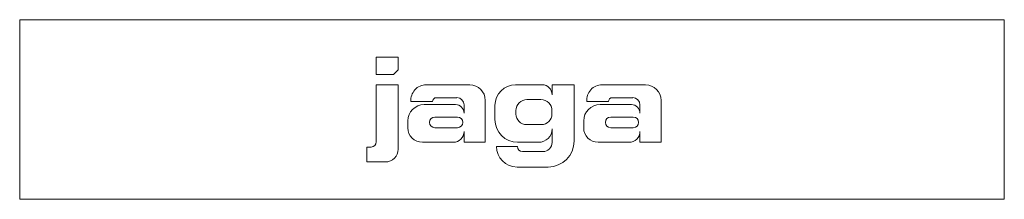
# Model space of a CAD drawing. Header units: millimetres. Extents: x -375 to 375, y -137 to 0.
import ezdxf

# ---------------------------------------------------------------- set-up
doc = ezdxf.new("R2010")
doc.units = ezdxf.units.MM

# ---------------------------------------------------------------- blocks, each defined once
blk = doc.blocks.new('RSen_55_ME_FB_LOD200 - fan coils_jaga - bzmp_04107512-20 - wall mounted - 2 pipe_jaga_briza 12 plug _ play_lxhxd 750x410x137 mm-260505-top')
at = {"lineweight": 18}
for p, q in [((375, 0), (-375, 0)), ((-375, 0), (-375, -137)), ((375, -137), (375, 0)), ((-375, -137), (375, -137))]:
    blk.add_line(p, q, dxfattribs=at)
blk = doc.blocks.new('RSen_55_GM_FB_logo - SH_jaga - standard-260147-top')
at = {"lineweight": 18}
for p, q in [((-103.4, -28.5), (-103.4, -41.79)), ((-86.66, -28.5), (-103.4, -28.5)), ((-86.66, -38.24), (-86.66, -28.5)), ((-103.4, -41.79), (-90.21, -41.79)), ((-90.21, -41.79), (-86.66, -38.24)), ((-86.66, -49.65), (-103.4, -49.65)), ((-103.4, -49.65), (-103.4, -93.19)), ((-86.66, -98.72), (-86.66, -49.65)), ((-32.24, -49.65), (-65.3, -49.65)), ((22.97, -49.65), (2.79, -49.65)), ((47.36, -49.65), (30.52, -49.65)), ((30.52, -49.65), (30.52, -57.2)), ((47.36, -92.55), (47.36, -49.65)), ((101.73, -49.65), (68.67, -49.65)), ((-57.58, -59.48), (-41.99, -59.48)), ((76.38, -59.48), (91.98, -59.48)), ((-76.98, -62.42), (-60.52, -62.42)), ((-42.93, -64.78), (-66.92, -64.78)), ((-36.51, -64.95), (-36.51, -71.2)), ((-20.33, -93.5), (-20.33, -61.56)), ((-13, -65.44), (-13, -76.25)), ((11.42, -60.93), (22.07, -60.93)), ((56.99, -62.42), (73.45, -62.42)), ((91.04, -64.78), (67.05, -64.78)), ((97.46, -64.95), (97.46, -71.2)), ((113.63, -93.5), (113.63, -61.56)), ((-58.79, -74.23), (-41.58, -74.23)), ((2.98, -71.95), (2.98, -69.37)), ((30.46, -69.32), (30.46, -71.92)), ((75.18, -74.23), (92.39, -74.23)), ((-79.35, -77.21), (-79.35, -82.41)), ((-41.58, -82.39), (-58.79, -82.39)), ((22.37, -80.01), (11.05, -80.01)), ((54.61, -77.21), (54.61, -82.41)), ((92.39, -82.39), (75.18, -82.39)), ((-36.51, -85.25), (-36.51, -93.5)), ((30.52, -83.24), (30.52, -93.54)), ((97.46, -85.25), (97.46, -93.5)), ((-107.33, -97.12), (-110.65, -97.12)), ((-110.65, -97.12), (-110.65, -108.5)), ((-68.26, -93.5), (-44.76, -93.5)), ((-36.51, -93.5), (-20.33, -93.5)), ((4.08, -96.65), (-11.86, -96.65)), ((4.25, -93.5), (20.26, -93.5)), ((65.7, -93.5), (89.21, -93.5)), ((97.46, -93.5), (113.63, -93.5)), ((23.46, -100.6), (8.03, -100.6)), ((-110.65, -108.5), (-96.44, -108.5)), ((3.84, -112.35), (27.56, -112.35))]:
    blk.add_line(p, q, dxfattribs=at)
for centre, radius, start, end in [((-65.3, -61.38), 11.73, 90, 185.06131), ((-32.24, -61.56), 11.9, 360, 90), ((2.79, -65.44), 15.79, 90, 180), ((22.97, -57.2), 7.55, 360, 90), ((68.67, -61.38), 11.73, 90, 185.06131), ((101.73, -61.56), 11.9, 360, 90), ((-57.58, -62.42), 2.94, 90, 180), ((-41.99, -64.95), 5.48, 0, 90), ((76.38, -62.42), 2.94, 90, 180), ((91.98, -64.95), 5.48, 360, 90), ((-66.92, -77.21), 12.43, 90, 180), ((-42.93, -71.2), 6.42, 360, 90), ((11.42, -69.37), 8.44, 90, 180), ((22.07, -69.32), 8.39, 360, 90), ((67.05, -77.21), 12.43, 90, 180), ((91.04, -71.2), 6.42, 360, 90), ((-58.79, -78.31), 4.08, 90, 270), ((-41.58, -78.31), 4.08, 270, 90), ((11.05, -71.95), 8.07, 180, 270), ((22.37, -71.92), 8.09, 270, 360), ((75.18, -78.31), 4.08, 90, 270), ((92.39, -78.31), 4.08, 270, 90), ((-68.26, -82.41), 11.09, 180, 270), ((4.25, -76.25), 17.25, 180, 270), ((65.7, -82.41), 11.09, 180, 270), ((-44.76, -85.25), 8.25, 270, 360), ((20.26, -83.24), 10.26, 270, 360), ((89.21, -85.25), 8.25, 270, 360), ((-107.33, -93.19), 3.93, 270, 360), ((3.84, -96.65), 15.7, 180, 270), ((8.03, -96.65), 3.95, 180, 270), ((23.46, -93.54), 7.06, 270, 0), ((27.56, -92.55), 19.8, 270, 360), ((-96.44, -98.72), 9.78, 270, 360)]:
    blk.add_arc(centre, radius, start, end, dxfattribs=at)

msp = doc.modelspace()

# ---------------------------------------------------------------- block references
at = {"lineweight": 18}
for name in ['RSen_55_ME_FB_LOD200 - fan coils_jaga - bzmp_04107512-20 - wall mounted - 2 pipe_jaga_briza 12 plug _ play_lxhxd 750x410x137 mm-260505-top', 'RSen_55_GM_FB_logo - SH_jaga - standard-260147-top']:
    msp.add_blockref(name, (0, 0), dxfattribs=at)

doc.saveas('drawing.dxf')
